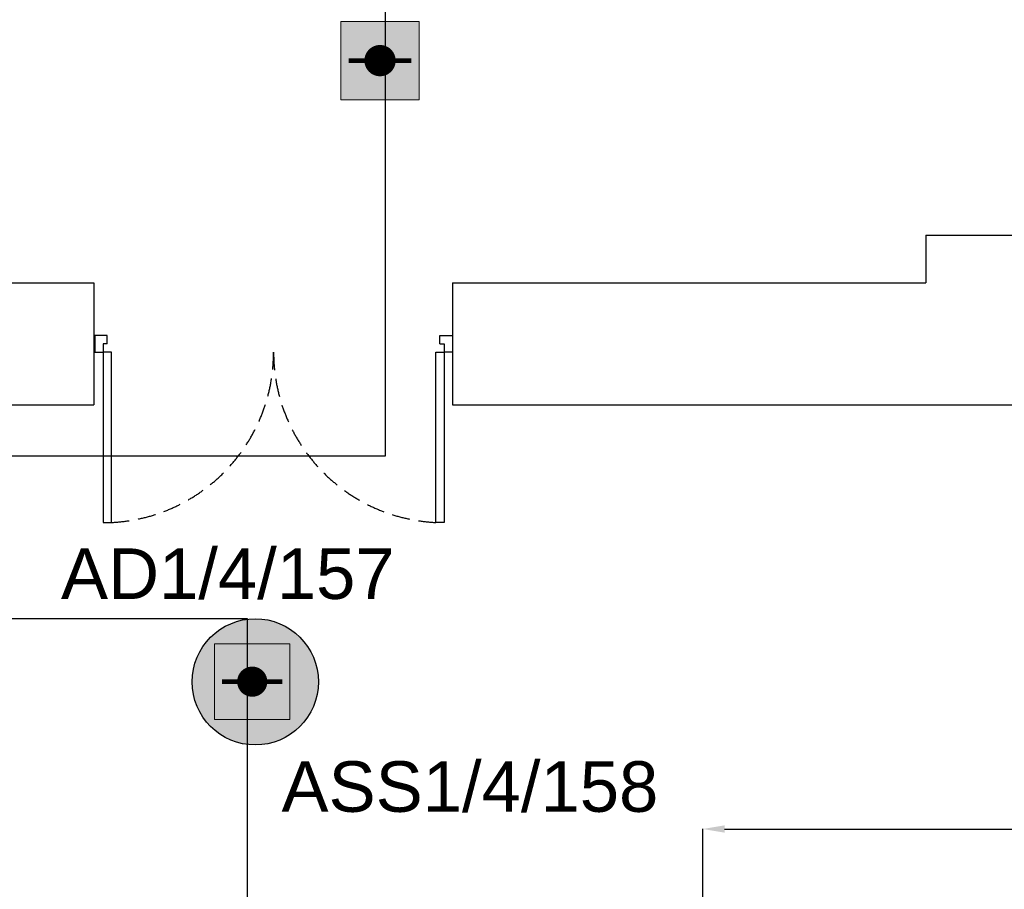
# Model space of a CAD drawing. Header units: millimetres. Extents: x -197461 to 862495, y -970068 to 63888.
# Tile 222 of 253: x -88697 to -84579, y -117963 to -114327. Entities that reach past the tile are written whole.
import ezdxf

# ---------------------------------------------------------------- set-up
doc = ezdxf.new("R2010")
doc.units = ezdxf.units.MM
doc.linetypes.add('Dashed', pattern=[112.5, 75, -37.5])
doc.layers.get('0').update_dxf_attribs({"linetype": 'CONTINUOUS'})
doc.layers.get('Defpoints').update_dxf_attribs({"linetype": 'CONTINUOUS'})
for name, color, linetype in [('Ar-Izmeri', 7, 'CONTINUOUS'), ('hatch_mb', 7, 'CONTINUOUS'), ('sienas es', 7, 'CONTINUOUS'), ('UAS', 240, 'CONTINUOUS')]:
    doc.layers.add(name, color=color, linetype=linetype)
doc.styles.add('ARIAL', font='arialbd.ttf')
doc.dimstyles.new('GENERATED_STYLE__1', dxfattribs={"dimtxt": 0.18, "dimasz": 91.2, "dimexe": 0.18, "dimexo": 0.0625, "dimgap": 0.09, "dimtad": 0, "dimtih": 1, "dimtoh": 1, "dimdec": 4, "dimzin": 0, "dimdsep": 46, "dimtxsty": 'Standard', "dimcen": 0.09, "dimadec": 0, "dimazin": 0, "dimtfac": 1, "dimtdec": 4, "dimtmove": 0, "dimatfit": 3, "dimldrblk": 'ARROWHEAD_5', "dimfxl": 1, "dimtolj": 1, "dimtzin": 0, "dimarcsym": 0})

# ---------------------------------------------------------------- blocks, each defined once
blk = doc.blocks.new('*D1062')
at = {"layer": 'Ar-Izmeri', "color": 0, "linetype": 'Continuous', "lineweight": -2, "transparency": 16777216}
for p, q in [((-85839.8, -118427.1), (-85839.8, -117710.9)), ((-85748.6, -117711.1), (-82063.7, -117711.1)), ((-78377.7, -117711.1), (-82062.7, -117711.1)), ((-78286.5, -120252.8), (-78286.5, -117710.9))]:
    blk.add_line(p, q, dxfattribs=at)
at = {"layer": 'Ar-Izmeri', "color": 0, "linetype": 'Continuous', "transparency": 16777216}
for points in [[(-85748.6, -117695.9), (-85748.6, -117726.3), (-85839.8, -117711.1)], [(-78377.7, -117695.9), (-78377.7, -117726.3), (-78286.5, -117711.1)]]:
    blk.add_solid(points, dxfattribs=at)
at = {"layer": 'Defpoints', "color": 0, "linetype": 'Continuous', "transparency": 16777216}
for p in [(-78286.5, -117711.1), (-85839.8, -118427.2), (-78286.5, -120252.9)]:
    blk.add_point(p, dxfattribs=at)
at = {"layer": 'Ar-Izmeri', "color": 0, "linetype": 'Continuous', "lineweight": 9, "transparency": 16777216, "insert": (-82063.2, -117711.1), "char_height": 0.18, "attachment_point": 5}
blk.add_mtext('\\A1;\\A1;7\xa0550', dxfattribs=at)
blk = doc.blocks.new('ARROWHEAD_5')
at = {"color": 0, "linetype": 'Continuous', "lineweight": 0}
blk.add_line((0, 0), (-1, 0), dxfattribs=at)
blk.add_solid([(-1, 0.2679), (0, 0), (-1, -0.2679), (-1, 0.2679)], dxfattribs=at)
blk = doc.blocks.new('AD-proj')
at = {"lineweight": 5}
blk.add_lwpolyline([(-250, -250), (250, -250), (250, 250), (-250, 250)], close=True, dxfattribs=at)
at = {"const_width": 100}
blk.add_lwpolyline([(-50, 0, 1), (50, 0, 1)], format="xyb", close=True, dxfattribs=at)
at = {"const_width": 30}
blk.add_lwpolyline([(-200, 0), (200, 0)], dxfattribs=at)

msp = doc.modelspace()

# ---------------------------------------------------------------- hatches: boundary and pattern name
at = {"layer": 'UAS', "lineweight": 50, "true_color": 0xffffff}
h = msp.add_hatch(color=7, dxfattribs=at)
h.dxf.hatch_style = 1
h.paths.add_polyline_path([(-87222.65225, -114497.95763), (-87157.18131, -114497.95763, 1)], flags=16)
h.paths.add_polyline_path([(-87026.23943, -114661.63497), (-87026.23943, -114334.28028), (-87353.59413, -114334.28028), (-87353.59413, -114661.63497)])
h = msp.add_hatch(color=7, dxfattribs=at)
h.dxf.hatch_style = 1
h.paths.add_polyline_path([(-87692.99397, -117095.01118, -1), (-87756.08091, -117095.01118, -1)], flags=0)
h.paths.add_polyline_path([(-87882.25477, -116937.29385), (-87882.25477, -117252.72851), (-87566.82011, -117252.72851), (-87566.82011, -116937.29385)], flags=16)
h.paths.add_polyline_path([(-87447.95627, -117095.72836, 1), (-87976.00357, -117095.72836, 1)])
h.paths.add_polyline_path([(-87566.82011, -117252.72851), (-87882.25477, -117252.72851), (-87882.25477, -116937.29385), (-87566.82011, -116937.29385)], flags=16)

# ---------------------------------------------------------------- linework, layer by layer
at = {"layer": 'hatch_mb', "color": 251, "linetype": 'Continuous', "true_color": 0x636466}
for p, q in [((-88383.20028, -115647.38189), (-88383.20028, -115716.96004)), ((-88331.01666, -115647.38189), (-88383.20028, -115647.38189)), ((-88331.01666, -115682.17096), (-88331.01666, -115647.38189)), ((-86939.45366, -115647.38189), (-86887.27004, -115647.38189)), ((-86939.45366, -115682.17096), (-86939.45366, -115647.38189)), ((-86887.27004, -115647.38189), (-86887.27004, -115716.96004)), ((-88331.01666, -115682.17096), (-88348.4112, -115682.17096)), ((-88348.4112, -115682.17096), (-88348.4112, -115716.96004)), ((-86939.45366, -115682.17096), (-86922.05912, -115682.17096)), ((-86922.05912, -115682.17096), (-86922.05912, -115716.96004)), ((-88383.20028, -115716.96004), (-88348.4112, -115716.96004)), ((-88348.4112, -115716.96004), (-88348.4112, -116429.28706)), ((-88313.62213, -115716.96004), (-88348.4112, -115716.96004)), ((-88313.62213, -116429.28706), (-88313.62213, -115716.96004)), ((-86956.84819, -116429.28706), (-86956.84819, -115716.96004)), ((-86956.84819, -115716.96004), (-86922.05912, -115716.96004)), ((-86922.05912, -115716.96004), (-86922.05912, -116429.28706)), ((-86887.27004, -115716.96004), (-86922.05912, -115716.96004)), ((-88348.4112, -116429.28706), (-88313.62213, -116429.28706)), ((-86922.05912, -116429.28706), (-86956.84819, -116429.28706))]:
    msp.add_line(p, q, dxfattribs=at)
at = {"layer": 'hatch_mb', "color": 251, "linetype": 'Dashed', "true_color": 0x636466}
for centre, start, end in [((-88348.4112, -115716.96004), 272.7960257, 0), ((-86922.05912, -115716.96004), 180, 267.2039743)]:
    msp.add_arc(centre, 713.17604, start, end, dxfattribs=at)
at = {"layer": 'sienas es', "color": 251, "linetype": 'Continuous', "true_color": 0x636466}
for p, q in [((-84907.27004, -115227.17096), (-84367.27004, -115227.17096)), ((-84907.27004, -115227.17096), (-84907.27004, -115427.17096)), ((-90367.27004, -115427.17096), (-88387.27004, -115427.17096)), ((-88387.27004, -115427.17096), (-88387.27004, -115937.17096)), ((-86887.27004, -115427.17096), (-86887.27004, -115937.17096)), ((-86887.27004, -115427.17096), (-84907.27004, -115427.17096)), ((-90437.27004, -115937.17096), (-88387.27004, -115937.17096)), ((-86887.27004, -115937.17096), (-82387.27004, -115937.17096))]:
    msp.add_line(p, q, dxfattribs=at)
at = {"layer": 'UAS', "color": 1}
msp.add_lwpolyline([(-75718.54873, -115308.14301), (-78855.58599, -115308.14301), (-78855.58599, -116896.33619), (-79012.00012, -116896.33619), (-79012.00012, -115332.95878), (-81485.73939, -115332.95878), (-81485.73939, -107943.04752), (-79062.68496, -107943.04752), (-79062.68496, -107594.40604), (-87168.89244, -107594.40604), (-87168.89244, -116151.97555), (-92642.81989, -116151.97555), (-92642.81989, -116830.5463), (-91725.38882, -116830.5463), (-91725.38882, -120166.47637), (-91349.54122, -120166.47637), (-91349.54122, -116830.5463), (-87746.09709, -116830.5463), (-87746.09709, -125101.85908), (-83365.54446, -125101.85908)], dxfattribs=at)
at = {"layer": 'UAS', "color": 1, "lineweight": 30}
msp.add_circle((-87711.97992, -117095.72836), 264.02365, dxfattribs=at)

# ---------------------------------------------------------------- block references
at = {"layer": 'UAS'}
for p, xscale, yscale, zscale in [((-87189.91678, -114497.95763), 0.6547093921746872, 0.6547093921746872, 0.6547093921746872), ((-87724.53744, -117095.01118), 0.6308693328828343, 0.6308693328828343, 0.6308693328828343)]:
    msp.add_blockref('AD-proj', p, dxfattribs=dict(at, xscale=xscale, yscale=yscale, zscale=zscale))

# ---------------------------------------------------------------- dimensions: what is measured, and where the dimension line sits
at = {"layer": 'Ar-Izmeri', "color": 251, "linetype": 'Continuous', "lineweight": 9, "true_color": 0x636466}
dim = msp.add_linear_dim(base=(-78286.47859, -117711.12987), p1=(-85839.83438, -118427.17096), p2=(-78286.47859, -120252.8608), text='\\A1;7\xa0550', dimstyle='GENERATED_STYLE__1', dxfattribs=at)
dim.commit()
dim.dimension.update_dxf_attribs({"geometry": '*D1062', "text_midpoint": (-82063.15649, -117711.12987)})

# ---------------------------------------------------------------- next in the draw order: texts
at = {"layer": 'UAS', "color": 251, "linetype": 'Continuous', "lineweight": 20, "true_color": 0x636466, "char_height": 211.4384766, "width": 1051.7117129, "attachment_point": 5, "style": 'ARIAL', "bg_fill": 3, "box_fill_scale": 1.1, "bg_fill_color": 256, "bg_fill_transparency": 0}
for s, insert in [('\\A1;{\\fArial|b0|i0|c186|p34;\\C1;AD1/4/157}', (-87826.87384, -116644.95004)), ('\\A1;{\\fArial|b0|i0|c186|p34;\\C1;ASS1/4/158}', (-86814.06311, -117535.05716))]:
    msp.add_mtext(s, dxfattribs=dict(at, insert=insert))

doc.saveas('drawing.dxf')
